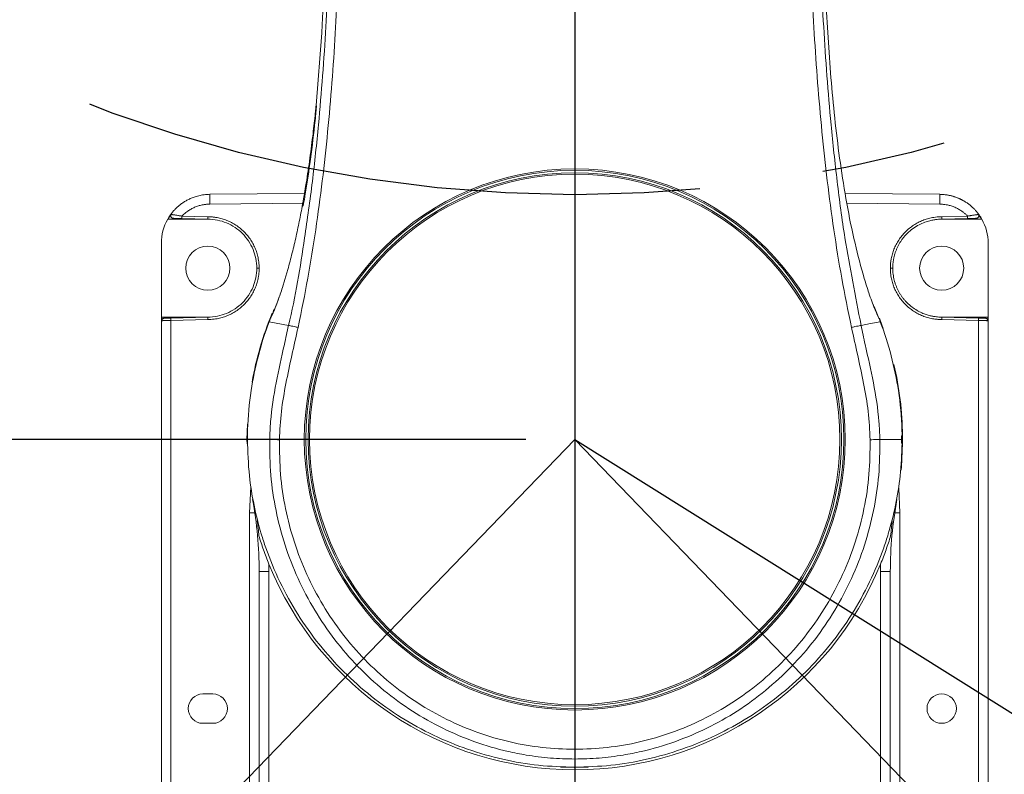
# Model space of a CAD drawing. Header units: millimetres. Extents: x 59 to 234, y 32 to 189.
# Tile 6 of 14: x 135 to 155, y 88 to 103. Entities that reach past the tile are written whole.
import ezdxf

# ---------------------------------------------------------------- set-up
doc = ezdxf.new("R2010")
doc.units = ezdxf.units.MM
doc.linetypes.add('CENTERX2', pattern=[20.32, 12.7, -2.54, 2.54, -2.54])
doc.layers.add('图框', color=7, linetype='Continuous')
doc.styles.add('SLDTEXTSTYLE0', font='TXT', dxfattribs={"width": 0.7})
doc.dimstyles.new('SLDDIMSTYLE0', dxfattribs={"dimtxt": 3.5, "dimasz": 3.5, "dimexe": 0, "dimexo": 0.0625, "dimgap": 0.875, "dimtad": 2, "dimlfac": 10, "dimrnd": 1e-09, "dimzin": 12, "dimdsep": 46, "dimtxsty": 'SLDTEXTSTYLE0', "dimsah": 1, "dimcen": 0.09, "dimadec": 0, "dimazin": 3, "dimtfac": 1, "dimtofl": 0, "dimtmove": 0, "dimatfit": 3, "dimfxl": 0, "dimfrac": 2, "dimtolj": 1, "dimtzin": 12, "dimarcsym": 0})
doc.dimstyles.new('SLDDIMSTYLE1', dxfattribs={"dimtxt": 3.5, "dimasz": 3.5, "dimexe": 0, "dimexo": 0.0625, "dimgap": 0.875, "dimtad": 0, "dimtih": 1, "dimtoh": 1, "dimdec": 4, "dimlfac": 10, "dimzin": 12, "dimdsep": 46, "dimtxsty": 'SLDTEXTSTYLE0', "dimsah": 1, "dimcen": 0.09, "dimazin": 3, "dimtfac": 1, "dimtofl": 0, "dimtmove": 0, "dimatfit": 3, "dimfxl": 0, "dimfrac": 2, "dimtolj": 1, "dimtzin": 12, "dimarcsym": 0})
doc.dimstyles.new('SLDDIMSTYLE3', dxfattribs={"dimtxt": 3.5, "dimasz": 3.5, "dimexe": 0, "dimexo": 0.0625, "dimgap": 0.875, "dimtad": 0, "dimtih": 1, "dimtoh": 1, "dimlfac": 10, "dimrnd": 1e-09, "dimzin": 12, "dimdsep": 46, "dimtxsty": 'SLDTEXTSTYLE0', "dimsah": 1, "dimcen": 0, "dimadec": 0, "dimazin": 3, "dimtfac": 1, "dimtofl": 0, "dimtmove": 0, "dimatfit": 3, "dimfxl": 0, "dimfrac": 2, "dimtolj": 1, "dimtzin": 12, "dimarcsym": 0})
doc.dimstyles.new('SLDDIMSTYLE4', dxfattribs={"dimtxt": 3.5, "dimasz": 3.5, "dimexe": 0, "dimexo": 0.0625, "dimgap": 0.875, "dimtad": 0, "dimtih": 1, "dimtoh": 1, "dimdec": 1, "dimlfac": 10, "dimrnd": 1e-09, "dimzin": 12, "dimdsep": 46, "dimtxsty": 'SLDTEXTSTYLE0', "dimsah": 1, "dimcen": 0, "dimadec": 0, "dimazin": 3, "dimtfac": 1, "dimtdec": 1, "dimtofl": 0, "dimtmove": 0, "dimatfit": 3, "dimfxl": 0, "dimfrac": 2, "dimtolj": 1, "dimtzin": 12, "dimarcsym": 0})

# ---------------------------------------------------------------- blocks, each defined once
blk = doc.blocks.new('*D1')
at = {"layer": '图框', "color": 7}
for p, q in [((147.477, 127.052), (194.394, 127.052)), ((193.394, 62.052), (193.394, 127.052)), ((147.477, 62.052), (194.394, 62.052))]:
    blk.add_line(p, q, dxfattribs=at)
for points in [[(193.394, 127.052), (192.856, 123.552), (193.933, 123.552)], [(193.394, 62.052), (193.933, 65.552), (192.856, 65.552)]]:
    blk.add_solid(points, dxfattribs=at)
at = {"layer": '图框', "color": 7, "char_height": 3.5, "attachment_point": 1, "rotation": 90, "style": 'SLDTEXTSTYLE0'}
for s, insert in [('650', (188.848, 92.305, 0.01)), ('%%c', (188.882, 86.897, 0.01))]:
    blk.add_mtext(s, dxfattribs=dict(at, insert=insert))
blk = doc.blocks.new('*D2')
at = {"layer": '图框', "color": 7}
for p, q in [((146.477, 171.156), (146.477, 176.661)), ((188.851, 50.672), (203.515, 35.487))]:
    blk.add_line(p, q, dxfattribs=at)
for start, end in [(26.39171, 90), (314, 21.98256)]:
    blk.add_arc((146.477, 94.552), 81.109, start, end, dxfattribs=at)
for points in [[(146.477, 175.661), (149.965, 175.048), (149.988, 176.124)], [(202.821, 36.207), (205.668, 38.313), (204.903, 39.071)]]:
    blk.add_solid(points, dxfattribs=at)
at = {"layer": '图框', "color": 7, "insert": (214.415, 129.425, 0.01), "char_height": 3.5, "attachment_point": 1, "style": 'SLDTEXTSTYLE0'}
blk.add_mtext('136°', dxfattribs=at)
blk = doc.blocks.new('*D3')
at = {"layer": '图框', "color": 7}
for p, q in [((146.477, 171.156), (146.477, 176.661)), ((104.103, 50.672), (89.439, 35.487))]:
    blk.add_line(p, q, dxfattribs=at)
for start, end in [(90, 153.60828), (158.01744, 226)]:
    blk.add_arc((146.477, 94.552), 81.109, start, end, dxfattribs=at)
for points in [[(146.477, 175.661), (142.966, 176.124), (142.99, 175.048)], [(90.134, 36.207), (88.052, 39.071), (87.287, 38.313)]]:
    blk.add_solid(points, dxfattribs=at)
at = {"layer": '图框', "color": 7, "insert": (66.415, 129.425, 0.01), "char_height": 3.5, "attachment_point": 1, "style": 'SLDTEXTSTYLE0'}
blk.add_mtext('136°', dxfattribs=at)
blk = doc.blocks.new('*D4')
at = {"layer": '图框', "color": 7}
for start, end in [(41.3571, 90), (300, 20.9665)]:
    blk.add_arc((146.477, 127.052), 18.791, start, end, dxfattribs=at)
for points in [[(146.477, 145.843), (149.913, 144.985), (150.012, 146.058)], [(155.873, 110.778), (159.041, 112.36), (158.419, 113.239)]]:
    blk.add_solid(points, dxfattribs=at)
at = {"layer": '图框', "color": 7, "insert": (156.587, 138.288, 0.01), "char_height": 3.5, "attachment_point": 1, "style": 'SLDTEXTSTYLE0'}
blk.add_mtext('150°', dxfattribs=at)
blk = doc.blocks.new('*D5')
at = {"layer": '图框', "color": 7}
for start, end in [(90, 148.7392), (167.6973, 240)]:
    blk.add_arc((146.477, 127.052), 18.611, start, end, dxfattribs=at)
for points in [[(146.477, 145.663), (142.942, 145.874), (143.042, 144.802)], [(137.172, 110.934), (134.627, 113.397), (134.005, 112.519)]]:
    blk.add_solid(points, dxfattribs=at)
at = {"layer": '图框', "color": 7, "insert": (123.096, 135.529, 0.01), "char_height": 3.5, "attachment_point": 1, "style": 'SLDTEXTSTYLE0'}
blk.add_mtext('150°', dxfattribs=at)
blk = doc.blocks.new('*D8')
at = {"layer": '图框', "color": 7}
for p, q in [((146.477, 94.552), (160.262, 85.923)), ((160.262, 85.923), (173.496, 77.64)), ((173.496, 77.64), (190.462, 77.64))]:
    blk.add_line(p, q, dxfattribs=at)
blk.add_solid([(160.262, 85.923), (162.943, 83.61), (163.515, 84.523)], dxfattribs=at)
at = {"layer": '图框', "color": 7, "insert": (176.496, 82.151, -10.891), "char_height": 3.5, "attachment_point": 1, "style": 'SLDTEXTSTYLE0'}
blk.add_mtext('R162.7', dxfattribs=at)
blk = doc.blocks.new('*D9')
at = {"layer": '图框', "color": 7}
for p, q in [((99.849, 141.297), (83.671, 141.297)), ((104.104, 137.031), (99.849, 141.297))]:
    blk.add_line(p, q, dxfattribs=at)
blk.add_solid([(104.104, 137.031), (102.013, 139.89), (101.251, 139.129)], dxfattribs=at)
at = {"layer": '图框', "color": 7, "insert": (83.671, 145.808, -10.891), "char_height": 3.5, "attachment_point": 1, "style": 'SLDTEXTSTYLE0'}
blk.add_mtext('R600', dxfattribs=at)
blk = doc.blocks.new('*D10')
at = {"layer": '图框', "color": 7}
for p, q in [((145.477, 94.552), (108.577, 94.552)), ((109.577, 66.952), (109.577, 94.552)), ((134.477, 66.952), (108.577, 66.952))]:
    blk.add_line(p, q, dxfattribs=at)
for points in [[(109.577, 94.552), (109.039, 91.052), (110.116, 91.052)], [(109.577, 66.952), (110.116, 70.452), (109.039, 70.452)]]:
    blk.add_solid(points, dxfattribs=at)
at = {"layer": '图框', "color": 7, "insert": (105.065, 75.561, -10.891), "char_height": 3.5, "attachment_point": 1, "rotation": 90, "style": 'SLDTEXTSTYLE0'}
blk.add_mtext('276', dxfattribs=at)

msp = doc.modelspace()

# ---------------------------------------------------------------- linework, layer by layer
at = {"color": 7, "linetype": 'Continuous', "lineweight": 15}
for p, q in [((141.403766, 104.884935), (141.316466, 103.021383)), ((141.306578, 102.85898), (141.189132, 101.37526)), ((141.306578, 102.85898), (141.316466, 103.021383)), ((139.018512, 99.560606), (140.952339, 99.577482)), ((152.004958, 99.577457), (153.935965, 99.560606)), ((140.906294, 99.316), (140.906909, 99.319351)), ((138.165398, 99.051955), (138.977204, 99.051955)), ((138.447304, 99.065832), (138.977238, 99.051955)), ((138.44774, 99.115815), (138.977028, 99.101954)), ((153.977204, 99.051954), (154.507173, 99.065832)), ((153.977239, 99.051955), (154.789079, 99.051955)), ((153.977449, 99.101954), (154.506737, 99.115815)), ((138.027238, 97.051955), (138.027238, 98.560643)), ((154.927238, 98.560643), (154.927238, 97.051955)), ((140.026366, 98.051955), (139.977239, 98.051955)), ((140.573217, 97.889219), (140.612195, 98.025526)), ((152.928111, 98.051955), (152.97717, 98.051955)), ((140.503099, 97.659442), (140.552036, 97.817747)), ((140.552036, 97.817747), (140.573217, 97.889219)), ((140.43754, 97.46682), (140.377598, 97.303431)), ((138.027238, 84.051955), (138.027238, 97.051955)), ((138.035397, 97.051955), (138.027238, 97.051955)), ((138.035397, 97.051955), (138.035397, 96.978531)), ((138.977204, 97.051955), (138.035397, 97.051955)), ((138.977238, 97.051955), (138.223312, 97.032213)), ((140.257525, 97.023774), (140.257788, 97.023675)), ((140.257789, 97.023678), (140.258623, 97.026029)), ((140.321448, 97.162675), (140.25779, 97.02368)), ((140.258411, 97.026111), (140.258623, 97.026029)), ((152.69694, 97.02377), (152.695836, 97.02671)), ((152.696067, 97.026111), (152.695854, 97.026029)), ((152.696689, 97.023675), (152.695854, 97.026029)), ((152.696953, 97.023774), (152.696689, 97.023675)), ((154.731165, 97.032213), (153.977204, 97.051956)), ((154.91908, 97.051955), (153.977239, 97.051955)), ((154.91908, 96.978531), (154.91908, 97.051955)), ((154.927238, 97.051955), (154.927238, 84.051955)), ((138.977028, 97.001956), (138.223748, 96.98223)), ((138.223748, 84.12168), (138.223748, 96.98223)), ((140.231802, 96.954754), (140.625907, 96.883493)), ((154.730729, 96.98223), (153.977449, 97.001956)), ((154.730729, 96.98223), (154.730729, 84.12168)), ((153.155529, 94.626955), (153.156101, 94.551955)), ((153.167582, 94.626955), (153.155529, 94.626955)), ((153.167585, 94.626955), (153.176818, 94.626955)), ((153.156101, 94.551955), (153.155751, 94.476955)), ((153.155751, 94.476955), (153.167686, 94.476955)), ((153.176818, 94.476955), (153.167689, 94.476955)), ((139.830729, 83.662335), (139.830729, 93.051955)), ((153.123748, 93.051955), (153.123748, 83.662335)), ((140.027239, 91.852418), (140.027239, 80.051955)), ((140.027239, 91.852418), (140.227238, 91.852418)), ((140.227238, 80.081954), (140.227238, 91.852418)), ((152.727238, 91.852418), (152.727238, 80.081954)), ((152.727238, 91.852418), (152.927238, 91.852418)), ((152.927238, 80.051955), (152.927238, 91.852418)), ((138.877239, 89.351955), (139.077238, 89.351955)), ((139.077238, 88.751955), (138.877239, 88.751955))]:
    msp.add_line(p, q, dxfattribs=at)
at = {"color": 8, "linetype": 'Continuous', "lineweight": 15}
for p, q in [((140.92813, 99.377293), (139.016766, 99.360613)), ((153.93771, 99.360613), (152.037042, 99.3772)), ((139.830729, 93.051955), (139.857606, 93.582296)), ((153.098279, 93.554558), (153.123748, 93.051955)), ((139.936797, 93.051955), (139.830729, 93.051955)), ((153.01768, 93.051955), (153.123748, 93.051955))]:
    msp.add_line(p, q, dxfattribs=at)
at = {"color": 7, "linetype": 'Continuous', "lineweight": 15, "flags": 128}
for points in [[(141.189132, 101.37526), (141.192845, 101.371867), (141.196636, 101.368384)], [(141.168206, 101.170364), (141.170967, 101.170079), (141.173398, 101.169828), (141.17549, 101.169613), (141.177236, 101.169432), (141.178628, 101.169288), (141.179663, 101.169182), (141.180335, 101.169113), (141.180643, 101.169081)], [(140.943771, 99.526422), (140.947792, 99.525752), (140.951354, 99.525158), (140.954438, 99.524643), (140.957027, 99.524211), (140.959107, 99.523865), (140.960665, 99.523605), (140.961695, 99.523433), (140.96219, 99.523351)], [(152.781592, 96.820242), (152.711163, 97.007191), (152.702959, 97.027919)], [(152.722676, 96.954754), (152.522665, 96.918588), (152.328571, 96.883493)], [(139.784667, 94.867384), (139.777238, 94.551955), (139.777805, 94.464797)], [(153.147756, 93.924101), (153.153618, 93.989855), (153.176818, 94.476955)]]:
    msp.add_lwpolyline(points, dxfattribs=at)
at = {"color": 7, "linetype": 'Continuous', "lineweight": 15}
for centre, radius in [((146.477238, 94.551955), 5.528271), ((146.477238, 94.551955), 5.5), ((146.477238, 94.551955), 5.45), ((146.477238, 94.551955), 5.42), ((138.977238, 98.051955), 0.451047), ((153.977238, 98.051955), 0.451047), ((153.977238, 89.051955), 0.3)]:
    msp.add_circle(centre, radius, dxfattribs=at)
for centre, radius, start, end in [((146.477238, 94.551955), 60, 94.83047738, 226), ((146.477238, 94.551955), 60, 314, 85.14620781), ((146.477238, 94.551955), 16.262828, 107.5463844, 227.4378848), ((146.477238, 94.551955), 16.262828, 312.5621152, 72.4438622), ((141.097696, 101.378088), 0.099414, 330.9512762, 354.3980368), ((141.883575, 99.435594), 2.867789, 177.5015813, 181.4982112), ((151.070902, 99.435594), 2.867789, 358.5017888, 2.4984187), ((140.823376, 99.340856), 0.099452, 349.9196368, 19.8344246), ((139.027238, 98.560644), 1, 150.5731999, 180), ((139.16466, 99.084569), 0.717601, 177.5045078, 181.4962544), ((153.790611, 99.084566), 0.716807, 358.5023709, 2.4985673), ((153.927238, 98.560644), 1, 0, 29.4268002), ((138.939866, 97.013478), 0.716799, 178.5023569, 182.4985851), ((146.477238, 94.551955), 6.7, 157.3762624, 169.9209586), ((154.014611, 97.013478), 0.716799, 357.5014149, 1.4976431), ((146.477238, 94.551955), 6.7, 0.6413841, 13.2268286), ((146.477238, 94.551955), 6.7, 359.3586159, 0.6413841), ((132.027238, 91.852418), 8, 0, 10.5819667), ((160.927238, 91.852418), 8, 169.4180333, 180), ((132.027238, 91.852418), 8.026795, 5.2246731, 7.4241143), ((160.927238, 91.852418), 8.026795, 172.5758857, 174.7753269), ((146.477238, 94.551955), 6.75, 202.1592704, 337.8407296), ((138.877238, 89.051955), 0.3, 90, 270), ((139.077238, 89.051955), 0.3, 270, 90), ((146.477238, 94.551955), 6.7, 267.4789773, 272.328119)]:
    msp.add_arc(centre, radius, start, end, dxfattribs=at)
for points, knots in [([(141.48445, 104.986175), (141.45657, 104.318214), (141.400814, 102.982376), (141.272039, 101.261139), (141.120215, 99.822784), (140.926131, 98.454465), (140.772629, 97.470381), (140.625907, 96.883495), (140.625907, 96.883493)], [0, 0, 0, 0, 0.245828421, 0.491625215, 0.634588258, 0.777544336, 0.999999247, 1, 1, 1, 1]), ([(140.820768, 96.841245), (140.830816, 96.887971), (140.911307, 97.26229), (141.046645, 97.967568), (141.25807, 99.29363), (141.450863, 100.960884), (141.600144, 102.968952), (141.656225, 104.308558), (141.684278, 104.978674)], [0, 0, 0, 0, 0.01749952, 0.140188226, 0.262882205, 0.50910074, 0.754435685, 1, 1, 1, 1]), ([(152.133709, 96.841245), (152.123662, 96.887971), (152.043171, 97.26229), (151.907833, 97.967568), (151.696408, 99.29363), (151.503614, 100.960884), (151.354333, 102.968952), (151.298253, 104.308558), (151.270199, 104.978674)], [0, 0, 0, 0, 0.01749952, 0.140188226, 0.262882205, 0.509100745, 0.754435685, 1, 1, 1, 1]), ([(151.470028, 104.986175), (151.498016, 104.318237), (151.553988, 102.982447), (151.681369, 101.260906), (151.836458, 99.823264), (152.01805, 98.452215), (152.217085, 97.478082), (152.32857, 96.883495), (152.328571, 96.883493)], [0, 0, 0, 0, 0.245828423, 0.491625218, 0.634588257, 0.777544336, 0.999999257, 1, 1, 1, 1]), ([(152.696689, 97.023675), (152.666887, 97.087585), (152.619099, 97.190064), (152.547304, 97.376399), (152.475321, 97.580916), (152.352291, 97.97409), (152.192805, 98.582227), (152.031306, 99.374135), (151.858293, 100.46669), (151.710376, 101.838481), (151.608377, 103.437335), (151.56666, 104.488185), (151.546776, 104.989056)], [0, 0, 0, 0, 0.038818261, 0.062244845, 0.085699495, 0.125168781, 0.21638886, 0.31724745, 0.418279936, 0.618092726, 0.817969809, 1, 1, 1, 1]), ([(141.168206, 101.170364), (141.169963, 101.187114), (141.173608, 101.221855), (141.178488, 101.269339), (141.182249, 101.306369), (141.18417, 101.325484), (141.184492, 101.328689), (141.184605, 101.329817)], [0, 0, 0, 0, 0.209145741, 0.433772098, 0.657025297, 0.879211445, 1, 1, 1, 1]), ([(141.196636, 101.368384), (141.196836, 101.365817), (141.197238, 101.360683), (141.194994, 101.325579), (141.19084, 101.274623), (141.185729, 101.219217), (141.182059, 101.18304), (141.180643, 101.169081)], [0, 0, 0, 0, 0.215394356, 0.430882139, 0.646775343, 0.863716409, 1, 1, 1, 1]), ([(141.184605, 101.329817), (141.185037, 101.334123), (141.185615, 101.339892), (141.186542, 101.349184), (141.187049, 101.354269), (141.187456, 101.358358), (141.187784, 101.361655), (141.188049, 101.364325), (141.188265, 101.366502), (141.188442, 101.368288), (141.188588, 101.369767), (141.188723, 101.37112), (141.188841, 101.372313), (141.18896, 101.373522), (141.189049, 101.37442), (141.189111, 101.375045), (141.189132, 101.37526)], [0, 0, 0, 0, 0.491447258, 0.658402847, 0.770249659, 0.845230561, 0.895549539, 0.929372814, 0.952164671, 0.967580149, 0.978067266, 0.985266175, 0.992339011, 0.995353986, 0.998402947, 1, 1, 1, 1]), ([(140.943771, 99.526422), (140.954856, 99.591757), (140.994938, 99.827991), (141.055754, 100.234642), (141.118682, 100.717483), (141.152767, 101.029178), (141.168206, 101.170364)], [0, 0, 0, 0, 0.119800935, 0.43317107, 0.74325007, 1, 1, 1, 1]), ([(141.180643, 101.169081), (141.173708, 101.103176), (141.139031, 100.773629), (141.072674, 100.224017), (140.996785, 99.742744), (140.96219, 99.523351)], [0, 0, 0, 0, 0.119735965, 0.59872228, 1, 1, 1, 1]), ([(138.156254, 99.051955), (138.161605, 99.061237), (138.172372, 99.079918), (138.189768, 99.107429), (138.208214, 99.134727), (138.227809, 99.161714), (138.248539, 99.188347), (138.270419, 99.214569), (138.293455, 99.240323), (138.317649, 99.265551), (138.343003, 99.290193), (138.369514, 99.314188), (138.397177, 99.337473), (138.425985, 99.359984), (138.455926, 99.381656), (138.486984, 99.402425), (138.517951, 99.421489), (138.549389, 99.439322), (138.581936, 99.456294), (138.617582, 99.473188), (138.65641, 99.489686), (138.698488, 99.505439), (138.743859, 99.52007), (138.79254, 99.533169), (138.844515, 99.544322), (138.89973, 99.552992), (138.95808, 99.559011), (138.998064, 99.560066), (139.018512, 99.560606)], [0, 0, 0, 0, 0.030654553, 0.061691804, 0.093111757, 0.124914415, 0.157099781, 0.189667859, 0.22261865, 0.255952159, 0.289668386, 0.323767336, 0.35824901, 0.39311341, 0.428360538, 0.463990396, 0.500002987, 0.53239389, 0.567397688, 0.605014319, 0.645243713, 0.688085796, 0.733540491, 0.781607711, 0.83228737, 0.885579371, 0.941483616, 1, 1, 1, 1]), ([(140.916928, 99.3746), (140.917467, 99.377574), (140.918546, 99.383538), (140.923779, 99.412624), (140.931015, 99.453301), (140.938129, 99.493836), (140.942442, 99.518745), (140.943771, 99.526422)], [0, 0, 0, 0, 0.220619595, 0.442392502, 0.668035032, 0.89767333, 1, 1, 1, 1]), ([(140.96219, 99.523351), (140.958299, 99.500586), (140.950518, 99.455063), (140.938968, 99.394605), (140.929329, 99.349335), (140.923513, 99.326964), (140.921871, 99.324364), (140.921293, 99.323449)], [0, 0, 0, 0, 0.221596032, 0.44312402, 0.663861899, 0.881696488, 1, 1, 1, 1]), ([(153.935965, 99.560606), (153.94679, 99.56041), (153.96819, 99.560023), (153.999869, 99.558155), (154.030728, 99.555434), (154.060742, 99.551841), (154.089892, 99.54747), (154.118162, 99.542385), (154.145542, 99.536655), (154.172021, 99.530345), (154.197596, 99.523522), (154.222262, 99.516246), (154.246021, 99.508578), (154.268875, 99.500577), (154.290828, 99.492298), (154.311887, 99.483797), (154.332061, 99.475124), (154.351359, 99.466329), (154.369792, 99.457461), (154.387373, 99.448563), (154.404114, 99.43968), (154.42003, 99.430852), (154.450647, 99.413149), (154.494782, 99.384973), (154.550285, 99.343824), (154.601778, 99.299896), (154.6492, 99.253606), (154.692565, 99.20537), (154.731808, 99.155528), (154.767288, 99.104616), (154.78799, 99.069373), (154.798223, 99.051955)], [0, 0, 0, 0, 0.030980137, 0.061243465, 0.09078998, 0.119619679, 0.147732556, 0.175128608, 0.201807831, 0.227770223, 0.253015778, 0.277544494, 0.301356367, 0.324451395, 0.346829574, 0.368490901, 0.389435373, 0.409662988, 0.429173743, 0.447967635, 0.466044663, 0.483404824, 0.500048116, 0.56724732, 0.633102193, 0.697612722, 0.7607789, 0.822600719, 0.883078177, 0.94221127, 1, 1, 1, 1]), ([(139.016767, 99.360613), (139.007999, 99.360451), (138.990484, 99.360128), (138.964274, 99.358559), (138.938163, 99.356197), (138.912153, 99.352964), (138.886244, 99.348881), (138.842805, 99.340571), (138.782443, 99.324813), (138.70712, 99.296772), (138.634915, 99.261348), (138.574548, 99.223762), (138.525036, 99.18687), (138.484926, 99.152955), (138.460153, 99.128212), (138.44774, 99.115814)], [0, 0, 0, 0, 0.041369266, 0.082636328, 0.123845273, 0.165040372, 0.206265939, 0.247566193, 0.373671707, 0.500026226, 0.62612675, 0.752480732, 0.834880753, 0.917268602, 1, 1, 1, 1]), ([(140.612195, 98.025526), (140.6425, 98.137551), (140.703138, 98.361704), (140.783296, 98.704589), (140.85676, 99.049984), (140.899654, 99.281823), (140.921088, 99.397672)], [0, 0, 0, 0, 0.250211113, 0.50065203, 0.750479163, 1, 1, 1, 1]), ([(140.921293, 99.323449), (140.918829, 99.322218), (140.913857, 99.319736), (140.90883, 99.317252), (140.906294, 99.316)], [0, 0, 0, 0, 0.495645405, 1, 1, 1, 1]), ([(140.906852, 99.319361), (140.907204, 99.321279), (140.90893, 99.330664), (140.911145, 99.342787), (140.914378, 99.360504), (140.916075, 99.369883), (140.916928, 99.3746)], [0, 0, 0, 0, 0.02774797, 0.135789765, 0.565287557, 1, 1, 1, 1]), ([(154.506737, 99.115815), (154.50059, 99.122069), (154.488311, 99.134563), (154.469149, 99.152514), (154.449479, 99.169847), (154.429246, 99.186508), (154.408464, 99.202511), (154.37256, 99.228336), (154.319611, 99.261325), (154.247455, 99.29673), (154.172084, 99.324794), (154.103283, 99.342776), (154.042452, 99.353355), (153.990247, 99.359154), (153.955247, 99.360126), (153.93771, 99.360613)], [0, 0, 0, 0, 0.041366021, 0.082630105, 0.123836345, 0.165029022, 0.20625246, 0.247550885, 0.373652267, 0.500005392, 0.626107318, 0.752465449, 0.83486951, 0.917262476, 1, 1, 1, 1]), ([(138.156254, 99.051955), (138.156325, 99.051955), (138.156467, 99.051957), (138.157608, 99.051959), (138.159444, 99.051959), (138.161973, 99.051956), (138.164255, 99.051955), (138.165398, 99.051955)], [0, 0, 0, 0, 0.198361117, 0.397753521, 0.597970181, 0.798793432, 1, 1, 1, 1]), ([(138.228347, 99.148955), (138.222705, 99.141143), (138.211423, 99.125521), (138.195381, 99.101464), (138.179933, 99.076997), (138.170245, 99.060306), (138.165398, 99.051955)], [0, 0, 0, 0, 0.249835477, 0.499639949, 0.74962456, 1, 1, 1, 1]), ([(138.228343, 99.148957), (138.227044, 99.147029), (138.224435, 99.143156), (138.221629, 99.136713), (138.21974, 99.130002), (138.218573, 99.120829), (138.219659, 99.109183), (138.224914, 99.096219), (138.233595, 99.085212), (138.244678, 99.077146), (138.257655, 99.071759), (138.266888, 99.070888), (138.271751, 99.070429)], [0, 0, 0, 0, 0.062848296, 0.126202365, 0.189223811, 0.25104614, 0.375739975, 0.500987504, 0.624639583, 0.750221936, 0.868423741, 1, 1, 1, 1]), ([(138.22835, 99.148952), (138.229871, 99.148742), (138.232933, 99.148318), (138.238801, 99.147509), (138.245616, 99.146563), (138.253438, 99.145468), (138.266183, 99.143676), (138.285986, 99.140889), (138.313996, 99.136807), (138.345348, 99.132163), (138.377408, 99.127199), (138.411973, 99.121771), (138.435142, 99.117913), (138.44774, 99.115814)], [0, 0, 0, 0, 0.048908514, 0.098536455, 0.148824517, 0.199705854, 0.251108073, 0.373138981, 0.501083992, 0.621470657, 0.750874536, 0.86453322, 1, 1, 1, 1]), ([(138.271751, 99.070429), (138.27946, 99.070227), (138.290206, 99.069945), (138.315675, 99.069279), (138.330335, 99.068895), (138.361605, 99.068076), (138.378368, 99.067637), (138.412386, 99.066746), (138.429709, 99.066292), (138.447304, 99.065832)], [0, 0, 0, 0, 0.25, 0.25, 0.5, 0.5, 0.75, 0.75, 1, 1, 1, 1]), ([(138.977028, 99.101954), (138.977, 99.099639), (138.976943, 99.095004), (138.976888, 99.088206), (138.976853, 99.081739), (138.97684, 99.075785), (138.976844, 99.070484), (138.976862, 99.065919), (138.976891, 99.062115), (138.976927, 99.059051), (138.976968, 99.05667), (138.977012, 99.054891), (138.977057, 99.053626), (138.977102, 99.052779), (138.977147, 99.052268), (138.977191, 99.051999), (138.977223, 99.051969), (138.977238, 99.051954)], [0, 0, 0, 0, 0.088408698, 0.177031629, 0.264750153, 0.350481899, 0.433248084, 0.512224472, 0.5867703, 0.656434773, 0.720945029, 0.780181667, 0.834148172, 0.882939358, 0.926712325, 0.965661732, 1, 1, 1, 1]), ([(138.977028, 99.101954), (138.987722, 99.101851), (139.009088, 99.101646), (139.041082, 99.100107), (139.072977, 99.097666), (139.104773, 99.094236), (139.136471, 99.089839), (139.190932, 99.080589), (139.267488, 99.062526), (139.365238, 99.029125), (139.460599, 98.985668), (139.583988, 98.913521), (139.724366, 98.799489), (139.83828, 98.659078), (139.910359, 98.535647), (139.953743, 98.440308), (139.987101, 98.342489), (140.00758, 98.255557), (140.019171, 98.179834), (140.025233, 98.116048), (140.025988, 98.073344), (140.026366, 98.051955)], [0, 0, 0, 0, 0.019473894, 0.038906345, 0.058315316, 0.077718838, 0.097134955, 0.116581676, 0.178305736, 0.240118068, 0.304411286, 0.368796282, 0.500030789, 0.631261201, 0.695545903, 0.759928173, 0.821638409, 0.88344871, 0.922258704, 0.961060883, 1, 1, 1, 1]), ([(138.977238, 99.051954), (139.108158, 99.05194), (139.238991, 99.025937), (139.48085, 98.925732), (139.591791, 98.851627), (139.776899, 98.666497), (139.851028, 98.555575), (139.951207, 98.313702), (139.977238, 98.182879), (139.977238, 98.051955)], [0, 0, 0, 0, 0.25, 0.25, 0.5, 0.5, 0.75, 0.75, 1, 1, 1, 1]), ([(152.928111, 98.051955), (152.928207, 98.062649), (152.9284, 98.084016), (152.929919, 98.116011), (152.932339, 98.147908), (152.935749, 98.179706), (152.940126, 98.211406), (152.949342, 98.265873), (152.967357, 98.34244), (153.000696, 98.440211), (153.044093, 98.5356), (153.116164, 98.659037), (153.23011, 98.799488), (153.370448, 98.913488), (153.493831, 98.985644), (153.589142, 99.029088), (153.68694, 99.062507), (153.773859, 99.083041), (153.849575, 99.094679), (153.913357, 99.100782), (153.95606, 99.101563), (153.977449, 99.101954)], [0, 0, 0, 0, 0.019471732, 0.038901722, 0.058307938, 0.077708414, 0.097121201, 0.116564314, 0.178279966, 0.240084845, 0.304371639, 0.368751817, 0.49998223, 0.631216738, 0.695506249, 0.759894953, 0.821612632, 0.883431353, 0.922247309, 0.961055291, 1, 1, 1, 1]), ([(152.97717, 98.051955), (152.977265, 98.062382), (152.977456, 98.083206), (152.978986, 98.114366), (152.981411, 98.145376), (152.984806, 98.176207), (152.989133, 98.206831), (152.994384, 98.237222), (153.000545, 98.267351), (153.007602, 98.297192), (153.015542, 98.32672), (153.024351, 98.355908), (153.034016, 98.384732), (153.044525, 98.413167), (153.055863, 98.441187), (153.068017, 98.468767), (153.080963, 98.495887), (153.094678, 98.522528), (153.109141, 98.548671), (153.124329, 98.574297), (153.140222, 98.599389), (153.156798, 98.623929), (153.174036, 98.647901), (153.191917, 98.671286), (153.210418, 98.694071), (153.229522, 98.716237), (153.249207, 98.73777), (153.300681, 98.790864), (153.386861, 98.863949), (153.510459, 98.939772), (153.625574, 98.99053), (153.727466, 99.02184), (153.813108, 99.039366), (153.880855, 99.047854), (153.929892, 99.05108), (153.959921, 99.051894), (153.973564, 99.051942), (153.977204, 99.051954)], [0, 0, 0, 0, 0.019917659, 0.039778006, 0.059581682, 0.079329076, 0.099020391, 0.118655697, 0.138234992, 0.157758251, 0.177225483, 0.196636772, 0.215992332, 0.235292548, 0.254537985, 0.273727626, 0.292861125, 0.311938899, 0.330961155, 0.349927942, 0.368839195, 0.387694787, 0.406494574, 0.425238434, 0.443926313, 0.462558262, 0.481134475, 0.499655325, 0.603834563, 0.695886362, 0.775795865, 0.843555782, 0.89916511, 0.942617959, 0.973909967, 0.993037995, 1, 1, 1, 1]), ([(153.977449, 99.101954), (153.977479, 99.099536), (153.977539, 99.094882), (153.977602, 99.088311), (153.977644, 99.082496), (153.977668, 99.077455), (153.977676, 99.073173), (153.977674, 99.069604), (153.977654, 99.064331), (153.977648, 99.058154), (153.977262, 99.053103), (153.97768, 99.051966), (153.977205, 99.051954), (153.977204, 99.051954)], [0, 0, 0, 0, 0.092458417, 0.177950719, 0.256474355, 0.328026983, 0.392606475, 0.450210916, 0.50083861, 0.667187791, 0.833534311, 0.999879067, 1, 1, 1, 1]), ([(154.506737, 99.115815), (154.511994, 99.116693), (154.522222, 99.118402), (154.537054, 99.12084), (154.55087, 99.123068), (154.563583, 99.125079), (154.583324, 99.128168), (154.609126, 99.132162), (154.640474, 99.136806), (154.668484, 99.140888), (154.69053, 99.143991), (154.706534, 99.14624), (154.718099, 99.147844), (154.723471, 99.148585), (154.726126, 99.148952)], [0, 0, 0, 0, 0.056552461, 0.110027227, 0.160136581, 0.206621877, 0.249256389, 0.378609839, 0.49903776, 0.626932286, 0.74900449, 0.834332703, 0.918100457, 1, 1, 1, 1]), ([(154.507173, 99.065832), (154.524768, 99.066292), (154.542091, 99.066746), (154.576109, 99.067637), (154.592872, 99.068076), (154.624142, 99.068895), (154.638802, 99.069279), (154.664271, 99.069945), (154.675017, 99.070227), (154.682726, 99.070429)], [0, 0, 0, 0, 0.25, 0.25, 0.5, 0.5, 0.75, 0.75, 1, 1, 1, 1]), ([(154.72613, 99.148955), (154.727444, 99.147003), (154.73004, 99.143148), (154.732842, 99.13678), (154.734716, 99.130127), (154.735892, 99.121001), (154.734929, 99.109304), (154.72962, 99.096381), (154.721021, 99.085245), (154.709745, 99.077105), (154.696704, 99.071687), (154.687449, 99.070854), (154.682726, 99.070429)], [0, 0, 0, 0, 0.063579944, 0.12557931, 0.187302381, 0.250070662, 0.37391469, 0.499909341, 0.623002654, 0.749787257, 0.872313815, 1, 1, 1, 1]), ([(154.789079, 99.051955), (154.790222, 99.051955), (154.792504, 99.051956), (154.795033, 99.051959), (154.796869, 99.051959), (154.79801, 99.051957), (154.798152, 99.051955), (154.798222, 99.051955)], [0, 0, 0, 0, 0.201206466, 0.402029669, 0.602246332, 0.801638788, 1, 1, 1, 1]), ([(140.026366, 98.051955), (140.02627, 98.04126), (140.026077, 98.019894), (140.024558, 97.987899), (140.022137, 97.956002), (140.018727, 97.924203), (140.014351, 97.892503), (140.005135, 97.838037), (139.98712, 97.76147), (139.953781, 97.663699), (139.910384, 97.56831), (139.838313, 97.444873), (139.724366, 97.304421), (139.584029, 97.190422), (139.460646, 97.118266), (139.365335, 97.074822), (139.267536, 97.041403), (139.180618, 97.020869), (139.104902, 97.009231), (139.04112, 97.003128), (138.998417, 97.002347), (138.977028, 97.001955)], [0, 0, 0, 0, 0.019471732, 0.038901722, 0.058307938, 0.077708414, 0.097121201, 0.116564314, 0.178279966, 0.240084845, 0.304371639, 0.368751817, 0.49998223, 0.631216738, 0.695506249, 0.759894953, 0.821612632, 0.883431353, 0.922247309, 0.961055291, 1, 1, 1, 1]), ([(139.977238, 98.051955), (139.977238, 97.921031), (139.951207, 97.790207), (139.851028, 97.548335), (139.776899, 97.437412), (139.591791, 97.252283), (139.48085, 97.178178), (139.238991, 97.077972), (139.108158, 97.05197), (138.977238, 97.051955)], [0, 0, 0, 0, 0.25, 0.25, 0.5, 0.5, 0.75, 0.75, 1, 1, 1, 1]), ([(153.977449, 97.001955), (153.966754, 97.002058), (153.945389, 97.002264), (153.913395, 97.003803), (153.8815, 97.006244), (153.849704, 97.009674), (153.818006, 97.01407), (153.763545, 97.023321), (153.686989, 97.041384), (153.589239, 97.074785), (153.493878, 97.118241), (153.370489, 97.190389), (153.230111, 97.304421), (153.116197, 97.444832), (153.044117, 97.568263), (153.000733, 97.663601), (152.967376, 97.761421), (152.946896, 97.848353), (152.935306, 97.924076), (152.929244, 97.987862), (152.928489, 98.030566), (152.928111, 98.051955)], [0, 0, 0, 0, 0.019473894, 0.038906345, 0.058315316, 0.077718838, 0.097134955, 0.116581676, 0.178305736, 0.240118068, 0.304411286, 0.368796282, 0.500030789, 0.631261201, 0.695545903, 0.759928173, 0.821638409, 0.88344871, 0.922258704, 0.961060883, 1, 1, 1, 1]), ([(153.977204, 97.051955), (153.974697, 97.051961), (153.965421, 97.051984), (153.945091, 97.05236), (153.911996, 97.053837), (153.86622, 97.057713), (153.808015, 97.06571), (153.737888, 97.080019), (153.656742, 97.10324), (153.566069, 97.13839), (153.468116, 97.188677), (153.365935, 97.257064), (153.286286, 97.326689), (153.228703, 97.387954), (153.191161, 97.43289), (153.156099, 97.480227), (153.123678, 97.529836), (153.094067, 97.581582), (153.067435, 97.635319), (153.04397, 97.690898), (153.023821, 97.748139), (153.007095, 97.806839), (152.993873, 97.866796), (152.984359, 97.9278), (152.978307, 97.989636), (152.97755, 98.031142), (152.97717, 98.051955)], [0, 0, 0, 0, 0.004795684, 0.017742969, 0.038841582, 0.068090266, 0.105487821, 0.151032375, 0.204721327, 0.266556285, 0.336533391, 0.414651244, 0.500900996, 0.537939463, 0.575203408, 0.61269383, 0.650410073, 0.688351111, 0.726516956, 0.764909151, 0.803524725, 0.842365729, 0.881433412, 0.92072777, 0.96024915, 1, 1, 1, 1]), ([(140.321448, 97.162675), (140.351704, 97.236178), (140.412286, 97.383357), (140.472804, 97.567341), (140.503099, 97.659442)], [0, 0, 0, 0, 0.499413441, 1, 1, 1, 1]), ([(140.261616, 97.033815), (140.261617, 97.033817), (140.288984, 97.115918), (140.326837, 97.194018), (140.364689, 97.272115)], [0, 0, 0, 0, 0.000022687, 1, 1, 1, 1]), ([(152.576879, 97.303431), (152.579381, 97.296559), (152.593169, 97.258682), (152.625368, 97.182143), (152.662916, 97.094787), (152.688164, 97.042082), (152.695854, 97.026029)], [0, 0, 0, 0, 0.058435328, 0.322093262, 0.793524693, 1, 1, 1, 1]), ([(152.692861, 97.033815), (152.692861, 97.033817), (152.657162, 97.123063), (152.617772, 97.210777), (152.578381, 97.298489)], [0, 0, 0, 0, 0.000020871, 1, 1, 1, 1]), ([(138.087178, 97.028648), (138.084829, 97.028504), (138.080153, 97.028218), (138.073326, 97.026723), (138.06686, 97.024503), (138.060905, 97.021583), (138.055579, 97.018115), (138.048999, 97.012623), (138.042073, 97.004066), (138.036472, 96.991772), (138.035752, 96.982911), (138.035397, 96.978531)], [0, 0, 0, 0, 0.0884970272, 0.17618051, 0.2621138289, 0.3453928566, 0.425204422, 0.5008738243, 0.6673314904, 0.8355806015, 1, 1, 1, 1]), ([(138.223312, 97.032213), (138.194188, 97.03145), (138.165352, 97.030695), (138.117282, 97.029436), (138.098287, 97.028939), (138.087178, 97.028648)], [0, 0, 0, 0, 0.5, 0.5, 1, 1, 1, 1]), ([(138.977028, 97.001955), (138.976998, 97.004324), (138.976938, 97.008985), (138.97687, 97.015723), (138.976821, 97.021988), (138.976793, 97.027699), (138.976783, 97.032803), (138.976791, 97.037271), (138.976833, 97.043904), (138.976965, 97.050221), (138.977149, 97.051953), (138.977238, 97.051955), (138.977238, 97.051955)], [0, 0, 0, 0, 0.090636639, 0.178338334, 0.263104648, 0.34493516, 0.42382947, 0.499787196, 0.572807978, 0.804026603, 0.999854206, 1, 1, 1, 1]), ([(140.231802, 96.954754), (140.231803, 96.954756), (140.239567, 96.978048), (140.248678, 97.000863), (140.257788, 97.023675)], [0, 0, 0, 0, 0.0000799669, 1, 1, 1, 1]), ([(140.258642, 97.02671), (140.258429, 97.026161), (140.25805, 97.025184), (140.257691, 97.024199), (140.257534, 97.023768)], [0, 0, 0, 0, 0.561771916, 1, 1, 1, 1]), ([(140.258623, 97.026029), (140.259602, 97.028629), (140.260583, 97.031231), (140.261615, 97.033813), (140.261616, 97.033815)], [0, 0, 0, 0, 0.999278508, 1, 1, 1, 1]), ([(152.695854, 97.026029), (152.694875, 97.028629), (152.693895, 97.031232), (152.692862, 97.033813), (152.692861, 97.033815)], [0, 0, 0, 0, 0.999278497, 1, 1, 1, 1]), ([(152.722676, 96.954754), (152.722675, 96.954756), (152.713556, 96.977552), (152.705122, 97.000615), (152.696689, 97.023675)], [0, 0, 0, 0, 0.000081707, 1, 1, 1, 1]), ([(153.977449, 97.001956), (153.977477, 97.004288), (153.977535, 97.008945), (153.97759, 97.015754), (153.977625, 97.022191), (153.977639, 97.028076), (153.977636, 97.033282), (153.977619, 97.037743), (153.977593, 97.041446), (153.97756, 97.044427), (153.977523, 97.046752), (153.977483, 97.048508), (153.977443, 97.049787), (153.977402, 97.050681), (153.977362, 97.051274), (153.977323, 97.051642), (153.977284, 97.051844), (153.977247, 97.05194), (153.977217, 97.051951), (153.977204, 97.051955)], [0, 0, 0, 0, 0.089080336, 0.1778867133, 0.2652298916, 0.3499877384, 0.4311735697, 0.5079828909, 0.5798144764, 0.6462676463, 0.7071216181, 0.7623042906, 0.8118571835, 0.8559014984, 0.8946082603, 0.9281738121, 0.9568007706, 0.9806838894, 1, 1, 1, 1]), ([(154.867299, 97.028648), (154.85619, 97.028939), (154.837195, 97.029436), (154.789124, 97.030695), (154.760289, 97.03145), (154.731165, 97.032213)], [0, 0, 0, 0, 0.5, 0.5, 1, 1, 1, 1]), ([(154.867299, 97.028648), (154.870077, 97.028454), (154.875517, 97.028074), (154.88337, 97.026156), (154.890697, 97.02324), (154.897475, 97.019233), (154.904146, 97.013855), (154.910335, 97.006822), (154.915227, 96.99813), (154.918452, 96.988562), (154.918869, 96.981909), (154.91908, 96.978531)], [0, 0, 0, 0, 0.104626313, 0.204850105, 0.302694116, 0.400329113, 0.499939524, 0.624025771, 0.75018397, 0.873124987, 1, 1, 1, 1]), ([(138.223748, 96.98223), (138.218868, 96.982134), (138.209207, 96.981946), (138.194964, 96.981672), (138.181178, 96.981409), (138.167905, 96.981157), (138.155191, 96.980917), (138.143075, 96.980687), (138.131586, 96.980469), (138.120745, 96.980262), (138.110567, 96.980066), (138.10106, 96.979881), (138.092224, 96.979707), (138.084056, 96.979545), (138.076548, 96.979393), (138.069684, 96.979253), (138.063449, 96.979123), (138.057822, 96.979005), (138.052778, 96.978898), (138.048294, 96.978802), (138.044339, 96.978717), (138.040893, 96.978644), (138.037894, 96.978581), (138.036219, 96.978547), (138.035397, 96.978531)], [0, 0, 0, 0, 0.057816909, 0.114456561, 0.169918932, 0.224203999, 0.277311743, 0.329242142, 0.37999518, 0.429570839, 0.477969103, 0.525189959, 0.571233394, 0.616099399, 0.659787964, 0.702299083, 0.743632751, 0.783788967, 0.822767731, 0.860569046, 0.897192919, 0.932639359, 0.96690838, 1, 1, 1, 1]), ([(139.786404, 94.551955), (139.787098, 94.618624), (139.790571, 94.95242), (139.843942, 95.528121), (139.998708, 96.264796), (140.141765, 96.729661), (140.231801, 96.954752), (140.231802, 96.954754)], [0, 0, 0, 0, 0.0814418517, 0.407756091, 0.7038732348, 0.9999975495, 1, 1, 1, 1]), ([(140.625907, 96.883493), (140.597961, 96.753116), (140.514123, 96.361986), (140.365091, 95.711725), (140.26231, 95.062268), (140.246061, 94.673518), (140.240979, 94.551956)], [0, 0, 0, 0, 0.168999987, 0.50700078, 0.845839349, 1, 1, 1, 1]), ([(140.439679, 94.546264), (140.449396, 94.739216), (140.468829, 95.125122), (140.606623, 95.890836), (140.734902, 96.460156), (140.820768, 96.841246)], [0, 0, 0, 0, 0.248470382, 0.496943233, 1, 1, 1, 1]), ([(140.820768, 96.841246), (140.796432, 96.846522), (140.74776, 96.857074), (140.685278, 96.870621), (140.639528, 96.88054), (140.630447, 96.882508), (140.625907, 96.883493)], [0, 0, 0, 0, 0.2499999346, 0.4999992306, 0.7499993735, 1, 1, 1, 1]), ([(152.133709, 96.841246), (152.158045, 96.846522), (152.206718, 96.857075), (152.2692, 96.870621), (152.314949, 96.88054), (152.32403, 96.882509), (152.328571, 96.883493)], [0, 0, 0, 0, 0.250001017, 0.500000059, 0.749999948, 1, 1, 1, 1]), ([(152.514798, 94.546264), (152.505082, 94.739216), (152.485649, 95.125122), (152.347854, 95.890836), (152.219576, 96.460156), (152.133709, 96.841246)], [0, 0, 0, 0, 0.248470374, 0.496943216, 1, 1, 1, 1]), ([(152.328571, 96.883493), (152.356517, 96.753116), (152.440355, 96.361986), (152.589386, 95.711725), (152.692167, 95.062268), (152.708417, 94.673518), (152.713498, 94.551956)], [0, 0, 0, 0, 0.1690000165, 0.5070007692, 0.8458393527, 1, 1, 1, 1]), ([(153.167582, 94.626955), (153.166825, 94.668622), (153.161215, 94.97738), (153.110678, 95.528127), (152.95573, 96.264795), (152.812713, 96.729661), (152.722676, 96.954752), (152.722676, 96.954754)], [0, 0, 0, 0, 0.052509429, 0.3891018, 0.694545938, 0.999997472, 1, 1, 1, 1]), ([(154.91908, 96.978531), (154.917631, 96.97856), (154.914647, 96.97862), (154.908706, 96.978748), (154.901372, 96.978905), (154.892409, 96.979095), (154.881726, 96.979316), (154.869216, 96.979569), (154.854815, 96.979854), (154.838489, 96.980171), (154.820251, 96.98052), (154.800167, 96.9809), (154.778364, 96.981313), (154.75504, 96.981756), (154.738927, 96.98207), (154.730729, 96.98223)], [0, 0, 0, 0, 0.056698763, 0.116768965, 0.180210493, 0.247023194, 0.317206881, 0.390761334, 0.467686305, 0.54798152, 0.631646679, 0.718681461, 0.809085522, 0.902858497, 1, 1, 1, 1]), ([(139.786405, 94.551955), (139.860155, 94.551955), (139.969784, 94.551955), (140.112419, 94.551955), (140.198124, 94.551955), (140.240977, 94.551955)], [0, 0, 0, 0, 0.506846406, 0.753425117, 1, 1, 1, 1]), ([(146.477239, 87.853731), (146.230704, 87.861694), (145.737635, 87.877619), (145.002963, 88.004832), (144.282134, 88.209789), (143.585044, 88.496733), (142.923817, 88.858868), (142.308514, 89.294838), (141.745356, 89.796372), (141.241162, 90.357458), (140.804773, 90.972907), (140.439293, 91.632907), (140.20731, 92.190656), (140.036209, 92.716652), (139.91382, 93.206236), (139.808298, 93.85173), (139.794194, 94.302817), (139.786405, 94.551955)], [0, 0, 0, 0, 0.070332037, 0.140664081, 0.212150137, 0.283864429, 0.355350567, 0.426875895, 0.498629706, 0.570155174, 0.641713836, 0.713501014, 0.785059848, 0.81372306, 0.871328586, 0.928934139, 1, 1, 1, 1]), ([(140.240977, 94.551955), (140.240977, 94.551953), (140.240977, 94.308732), (140.249492, 93.820704), (140.358173, 93.096509), (140.542595, 92.388078), (140.808949, 91.705556), (141.149887, 91.056985), (141.560198, 90.453549), (142.036174, 89.904695), (142.56854, 89.41515), (143.149652, 88.991405), (143.77273, 88.640686), (144.427392, 88.364098), (145.00449, 88.19441), (145.52367, 88.092295), (145.979421, 88.033589), (146.3113, 88.025634), (146.477239, 88.021656)], [0, 0, 0, 0, 0.000000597, 0.072574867, 0.145375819, 0.217942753, 0.290598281, 0.363488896, 0.436137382, 0.50784633, 0.57978991, 0.651493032, 0.721964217, 0.792665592, 0.863128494, 0.900996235, 0.950498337, 1, 1, 1, 1]), ([(140.439679, 94.546264), (140.415325, 94.546911), (140.366616, 94.548204), (140.303652, 94.549926), (140.256749, 94.55129), (140.246234, 94.551733), (140.240977, 94.551955)], [0, 0, 0, 0, 0.250000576, 0.5000013, 0.750000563, 1, 1, 1, 1]), ([(146.477239, 88.220319), (146.255346, 88.227741), (145.811554, 88.242585), (145.147664, 88.360615), (144.494064, 88.551419), (143.86044, 88.819561), (143.257306, 89.159015), (142.694672, 89.569378), (142.179145, 90.043513), (141.718141, 90.575182), (141.320658, 91.159818), (140.990355, 91.788284), (140.732178, 92.449638), (140.553821, 93.136026), (140.447025, 93.837844), (140.442125, 94.310369), (140.439679, 94.546264)], [0, 0, 0, 0, 0.0683413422, 0.1366850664, 0.2071112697, 0.2777760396, 0.3482108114, 0.4199211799, 0.4918720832, 0.5635884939, 0.6362842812, 0.7092223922, 0.781925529, 0.8545365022, 0.9273813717, 1, 1, 1, 1]), ([(152.713501, 94.551955), (152.713501, 94.551953), (152.713501, 94.308732), (152.704985, 93.820704), (152.596304, 93.096509), (152.411882, 92.388078), (152.145528, 91.705556), (151.80459, 91.056985), (151.394279, 90.453549), (150.918303, 89.904695), (150.385938, 89.41515), (149.804825, 88.991405), (149.181748, 88.640686), (148.527086, 88.364098), (147.949987, 88.19441), (147.430808, 88.092295), (146.975057, 88.033589), (146.643178, 88.025634), (146.477239, 88.021656)], [0, 0, 0, 0, 0.000000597, 0.072574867, 0.145375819, 0.217942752, 0.29059828, 0.363488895, 0.43613738, 0.507846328, 0.579789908, 0.65149306, 0.721964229, 0.792665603, 0.863128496, 0.900996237, 0.950498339, 1, 1, 1, 1]), ([(146.477239, 88.220319), (146.699131, 88.227741), (147.142924, 88.242585), (147.806814, 88.360615), (148.460413, 88.551419), (149.094037, 88.819561), (149.697172, 89.159015), (150.259805, 89.569378), (150.775333, 90.043513), (151.236336, 90.575182), (151.63382, 91.159817), (151.964122, 91.788284), (152.2223, 92.449638), (152.400656, 93.136026), (152.507453, 93.837844), (152.512352, 94.310369), (152.514798, 94.546264)], [0, 0, 0, 0, 0.06834134, 0.136685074, 0.207111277, 0.277776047, 0.348210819, 0.419921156, 0.491872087, 0.563588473, 0.636284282, 0.709222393, 0.781925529, 0.854536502, 0.927381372, 1, 1, 1, 1]), ([(146.477239, 87.853731), (146.723773, 87.861694), (147.216843, 87.877619), (147.951515, 88.004832), (148.672344, 88.209789), (149.369434, 88.496733), (150.030661, 88.858868), (150.645964, 89.294838), (151.209121, 89.796372), (151.713316, 90.357457), (152.149705, 90.972907), (152.515183, 91.632907), (152.747169, 92.190656), (152.918265, 92.716652), (153.040689, 93.206241), (153.142019, 93.827022), (153.158838, 94.252912), (153.167686, 94.476955)], [0, 0, 0, 0, 0.070836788, 0.141673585, 0.213672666, 0.285901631, 0.35790082, 0.429939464, 0.502208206, 0.574247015, 0.646319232, 0.718621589, 0.790693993, 0.819562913, 0.87758184, 0.935600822, 1, 1, 1, 1]), ([(152.514798, 94.546264), (152.539152, 94.546942), (152.587858, 94.548298), (152.65082, 94.550071), (152.697723, 94.551422), (152.70824, 94.551777), (152.713498, 94.551955)], [0, 0, 0, 0, 0.249999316, 0.499999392, 0.750000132, 1, 1, 1, 1]), ([(153.156101, 94.551955), (153.086358, 94.551955), (152.980727, 94.551955), (152.842062, 94.551955), (152.756355, 94.551955), (152.713501, 94.551955)], [0, 0, 0, 0, 0.492809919, 0.746406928, 1, 1, 1, 1]), ([(140.225801, 92.005973), (140.206128, 92.054277), (140.187127, 92.102533), (140.150386, 92.199063), (140.132646, 92.247336), (140.098386, 92.343932), (140.081835, 92.392355), (140.050171, 92.488495), (140.03503, 92.536297), (140.020684, 92.583349)], [0, 0, 0, 0, 0.25, 0.25, 0.5, 0.5, 0.75, 0.75, 1, 1, 1, 1]), ([(152.933793, 92.583349), (152.919422, 92.536218), (152.904305, 92.488496), (152.872753, 92.392688), (152.856309, 92.344563), (152.822065, 92.247979), (152.804225, 92.199418), (152.767363, 92.102562), (152.748331, 92.054234), (152.728676, 92.005973)], [0, 0, 0, 0, 0.25, 0.25, 0.5, 0.5, 0.75, 0.75, 1, 1, 1, 1]), ([(146.477239, 88.021656), (146.477239, 88.026449), (146.477239, 88.036035), (146.477239, 88.077203), (146.477239, 88.132845), (146.477239, 88.183869), (146.477239, 88.213284), (146.477239, 88.220319)], [0, 0, 0, 0, 0.231784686, 0.463570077, 0.695355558, 0.92713937, 1, 1, 1, 1]), ([(146.477239, 87.853731), (146.477239, 87.86069), (146.477239, 87.875173), (146.477239, 87.903137), (146.477239, 87.905921), (146.477239, 87.983055), (146.477239, 88.021656)], [0, 0, 0, 0, 0.244594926, 0.509042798, 0.754303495, 1, 1, 1, 1])]:
    msp.add_open_spline(points, degree=3, knots=knots, dxfattribs=at)
for points in [[(154.726126, 99.148952), (154.748971, 99.117876), (154.770007, 99.085473), (154.789079, 99.051955)], [(154.91908, 97.051955), (154.924482, 97.051955), (154.927238, 97.051955), (154.927238, 97.051955)], [(140.225801, 92.005973), (140.226775, 91.953951), (140.227238, 91.904448), (140.227238, 91.852418)], [(152.727238, 91.852418), (152.727238, 91.904448), (152.727702, 91.953951), (152.728676, 92.005973)]]:
    msp.add_open_spline(points, degree=3, dxfattribs=at)
at = {"color": 8, "linetype": 'Continuous', "lineweight": 15}
msp.add_open_spline([(140.377598, 97.303431), (140.375097, 97.296559), (140.361309, 97.258682), (140.32911, 97.182143), (140.291562, 97.094787), (140.266313, 97.042082), (140.258623, 97.026029)], degree=3, knots=[0, 0, 0, 0, 0.058435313, 0.322093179, 0.79352449, 1, 1, 1, 1], dxfattribs=at)
at = {"layer": '图框', "color": 7}
for p, q in [((146.477236, 170.155718), (146.477236, 40.72074)), ((146.477238, 94.551955), (104.797736, 51.391567)), ((146.477238, 94.551955), (188.156741, 51.391567))]:
    msp.add_line(p, q, dxfattribs=at)
at = {"layer": '图框', "color": 7, "linetype": 'CENTERX2'}
for centre, radius in [((146.477238, 127.051955), 27.500001), ((146.477238, 94.551955), 32.5)]:
    msp.add_circle(centre, radius, dxfattribs=at)

# ---------------------------------------------------------------- dimensions: what is measured, and where the dimension line sits
at = {"layer": '图框', "color": 7}
for base, line1, line2, picture, middle in [((103.731198, 163.48313), ((146.477236, 170.155718), (146.477236, 40.72074)), ((104.797736, 51.391567), (146.477238, 94.551955)), '*D3', (72.477238, 127.759351)), ((225.811613, 77.676293), ((188.156741, 51.391567), (146.477238, 94.551955)), ((146.477236, 170.155718), (146.477236, 40.72074)), '*D2', (220.477238, 127.759351)), ((137.349568, 143.271068), ((146.477236, 170.155718), (146.477236, 40.72074)), ((132.727238, 103.236255), (146.477238, 127.051955)), '*D5', (129.157484, 133.863724)), ((164.188756, 120.774158), ((160.227239, 103.236255), (146.477238, 127.051955)), ((146.477236, 170.155718), (146.477236, 40.72074)), '*D4', (162.648881, 136.622049))]:
    dim = msp.add_angular_dim_2l(base=base, line1=line1, line2=line2, dimstyle='SLDDIMSTYLE1', dxfattribs=at)
    dim.commit()
    dim.dimension.update_dxf_attribs({"geometry": picture, "text_midpoint": middle, "dimtype": 162})
dim = msp.add_radius_dim(center=(146.477238, 94.551955), mpoint=(104.103875, 137.031339), dimstyle='SLDDIMSTYLE3', dxfattribs=at)
dim.commit()
dim.dimension.update_dxf_attribs({"geometry": '*D9', "text_midpoint": (90.260042, 144.142763), "dimtype": 164})
dim = msp.add_linear_dim(base=(193.394139, 127.051955), p1=(146.477238, 62.051955), p2=(146.477238, 127.051955), angle=90, text='%%c<>', dimstyle='SLDDIMSTYLE0', dxfattribs=at)
dim.commit()
dim.dimension.update_dxf_attribs({"geometry": '*D1', "text_midpoint": (193.394139, 94.783227), "dimtype": 160})
dim = msp.add_linear_dim(base=(109.577143, 94.551955), p1=(135.477238, 66.951955), p2=(146.477238, 94.551955), angle=90, dimstyle='SLDDIMSTYLE0', dxfattribs=at)
dim.commit()
dim.dimension.update_dxf_attribs({"geometry": '*D10', "text_midpoint": (109.577143, 80.742499), "dimtype": 160})
dim = msp.add_radius_dim(center=(146.477238, 94.551955), mpoint=(160.262187, 85.923236), text='R162.7', dimstyle='SLDDIMSTYLE4', dxfattribs=at)
dim.commit()
dim.dimension.update_dxf_attribs({"geometry": '*D8', "text_midpoint": (183.478753, 80.485827), "dimtype": 164})

doc.saveas('drawing.dxf')
